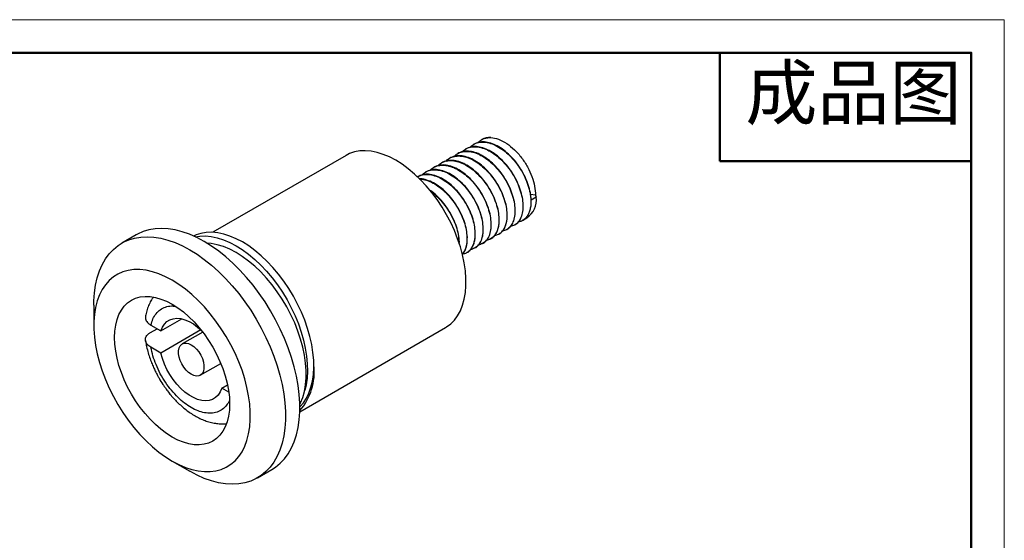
# Model space of a CAD drawing. Header units: millimetres. Extents: x 2793 to 3016, y 1303 to 1457.
# Tile 3 of 3: x 2901 to 3010, y 1399 to 1457. Entities that reach past the tile are written whole.
import ezdxf

# ---------------------------------------------------------------- set-up
doc = ezdxf.new("R2010")
doc.units = ezdxf.units.MM
doc.layers.add('1轮廓实线层', color=7, linetype='Continuous')
doc.layers.add('粗实线层', color=7, linetype='Continuous', lineweight=50)
doc.layers.add('细实线层', color=3, linetype='Continuous', lineweight=18)
doc.styles.add('TEXTSTYLE_2', font='arial.ttf')

msp = doc.modelspace()

# ---------------------------------------------------------------- linework, layer by layer
at = {"layer": '1轮廓实线层', "linetype": 'Continuous', "lineweight": 25}
for p, q in [((2950.925669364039, 1442.948299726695), (2950.890314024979, 1442.927889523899)), ((2951.8227996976, 1443.466202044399), (2951.774196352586, 1443.438143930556)), ((2936.80222821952, 1441.72302626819), (2922.05815752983, 1433.211455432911)), ((2949.157902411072, 1441.927789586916), (2949.122547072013, 1441.907379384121)), ((2950.041785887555, 1442.438044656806), (2950.006430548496, 1442.41763445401)), ((2947.390135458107, 1440.907279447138), (2947.35478011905, 1440.886869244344)), ((2948.274018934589, 1441.417534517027), (2948.23866359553, 1441.397124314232)), ((2945.622368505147, 1439.886769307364), (2945.587013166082, 1439.866359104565)), ((2946.506251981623, 1440.397024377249), (2946.470896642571, 1440.376614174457)), ((2944.738485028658, 1439.376514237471), (2944.703129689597, 1439.356104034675)), ((2957.762035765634, 1437.316834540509), (2957.218717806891, 1437.400877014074)), ((2957.762035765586, 1437.316834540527), (2957.858130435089, 1437.094937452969)), ((2957.858130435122, 1437.094937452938), (2957.292445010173, 1436.768374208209)), ((2955.447965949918, 1434.012273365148), (2955.483321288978, 1434.032683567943)), ((2956.331851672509, 1434.522529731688), (2956.82239336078, 1434.805713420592)), ((2913.589187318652, 1432.941100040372), (2911.998197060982, 1432.022640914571)), ((2953.680196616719, 1432.99176185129), (2953.715554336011, 1433.012173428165)), ((2954.564082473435, 1433.502018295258), (2954.599437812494, 1433.522428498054)), ((2949.302138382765, 1432.155668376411), (2949.294540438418, 1432.015946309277)), ((2949.324153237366, 1431.93075432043), (2949.337493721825, 1432.176078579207)), ((2951.912432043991, 1431.971253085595), (2951.947787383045, 1431.991663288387)), ((2952.79631552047, 1432.481508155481), (2952.831668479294, 1432.501916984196)), ((2950.144662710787, 1430.950741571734), (2950.180020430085, 1430.971153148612)), ((2951.028548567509, 1431.460998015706), (2951.063903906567, 1431.481408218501)), ((2908.890985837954, 1425.154968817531), (2908.890985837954, 1422.909846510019)), ((2916.301679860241, 1422.305779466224), (2918.614252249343, 1423.640799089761)), ((2915.172498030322, 1422.140836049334), (2915.879949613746, 1422.54923915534)), ((2915.202228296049, 1422.940479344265), (2916.301679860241, 1422.305779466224)), ((2920.735572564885, 1422.415788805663), (2916.301679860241, 1419.856157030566)), ((2920.940963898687, 1422.174489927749), (2918.674445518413, 1420.8660567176)), ((2931.687564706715, 1413.367670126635), (2947.801334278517, 1422.669951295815)), ((2916.301679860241, 1419.856157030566), (2915.202228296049, 1420.490856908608)), ((2920.674282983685, 1417.401861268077), (2922.940801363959, 1418.710294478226)), ((2923.025073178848, 1418.502395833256), (2923.047048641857, 1418.411760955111)), ((2923.047048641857, 1418.411760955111), (2923.064594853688, 1418.401631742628)), ((2923.047048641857, 1415.962138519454), (2923.685980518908, 1416.330986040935)), ((2923.828052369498, 1415.511274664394), (2923.047048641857, 1415.962138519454)), ((2917.551636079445, 1407.907534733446), (2919.495863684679, 1406.784791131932)), ((2926.996978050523, 1406.041175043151), (2928.587968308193, 1406.959634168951))]:
    msp.add_line(p, q, dxfattribs=at)
at = {"layer": '1轮廓实线层', "linetype": 'Continuous', "lineweight": 25, "flags": 128}
for points in [[(2947.801334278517, 1422.669951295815), (2947.923805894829, 1422.743873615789), (2948.383003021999, 1423.085720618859), (2948.793237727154, 1423.500922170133), (2949.151207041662, 1423.986135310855), (2949.454028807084, 1424.537453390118), (2949.699264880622, 1425.150437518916), (2949.884940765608, 1425.820152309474), (2950.009561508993, 1426.541205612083), (2950.072123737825, 1427.307791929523), (2950.072123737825, 1428.113739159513), (2950.009561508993, 1428.952558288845), (2949.884940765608, 1429.817495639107), (2949.699264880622, 1430.701587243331), (2949.454028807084, 1431.597714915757), (2949.151207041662, 1432.49866356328), (2948.793237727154, 1433.39717927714), (2948.383003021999, 1434.286027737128), (2947.923805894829, 1435.158052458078), (2947.419343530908, 1436.00623240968), (2946.87367756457, 1436.823738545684), (2946.291201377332, 1437.60398878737), (2945.676604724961, 1438.340701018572), (2945.034835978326, 1439.027943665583), (2944.371062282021, 1439.660183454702), (2943.690627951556, 1440.232329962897), (2942.99901144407, 1440.739776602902), (2942.301781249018, 1441.178437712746), (2941.604551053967, 1441.544781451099), (2940.912934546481, 1441.835858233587), (2940.232500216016, 1442.04932448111), (2939.568726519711, 1442.183461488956), (2938.926957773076, 1442.237189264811), (2938.312361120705, 1442.210075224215), (2937.729884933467, 1442.102337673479), (2937.184218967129, 1441.914844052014), (2936.80222821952, 1441.72302626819)], [(2928.587968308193, 1406.959634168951), (2929.006970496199, 1407.230192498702), (2929.523932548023, 1407.655623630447), (2929.991392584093, 1408.153205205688), (2930.406607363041, 1408.720017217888), (2930.767140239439, 1409.352733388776), (2931.07087546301, 1410.047640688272), (2931.316030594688, 1410.800661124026), (2931.501166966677, 1411.607375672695), (2931.625198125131, 1412.463050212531), (2931.687396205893, 1413.362663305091), (2931.687396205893, 1414.300935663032), (2931.625198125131, 1415.272361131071), (2931.501166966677, 1416.271238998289), (2931.316030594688, 1417.291707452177), (2931.07087546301, 1418.327777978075), (2930.767140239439, 1419.373370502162), (2930.406607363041, 1420.422349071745), (2929.991392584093, 1421.468557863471), (2929.523932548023, 1422.505857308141), (2929.006970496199, 1423.528160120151), (2928.443540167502, 1424.529467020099), (2927.836947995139, 1425.503901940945), (2927.190753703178, 1426.445746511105), (2926.508749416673, 1427.349473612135), (2925.794937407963, 1428.209779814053), (2925.05350660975, 1429.021616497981), (2924.288808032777, 1429.780219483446), (2923.50532923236, 1430.481136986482), (2922.707667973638, 1431.120255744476), (2921.900505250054, 1431.69382515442), (2921.088577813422, 1432.198479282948), (2920.27665037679, 1432.631256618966), (2919.469487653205, 1432.989617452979), (2918.671826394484, 1433.271458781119), (2917.888347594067, 1433.475126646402), (2917.123649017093, 1433.59942584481), (2916.382218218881, 1433.643626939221), (2915.668406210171, 1433.607470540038), (2914.986401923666, 1433.491168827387), (2914.340207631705, 1433.295404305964), (2913.733615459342, 1433.021325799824), (2913.589187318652, 1432.941100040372)], [(2931.694901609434, 1413.916132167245), (2932.074741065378, 1414.348471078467), (2932.412765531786, 1414.858978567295), (2932.695557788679, 1415.433058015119), (2932.920912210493, 1416.066231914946), (2933.087071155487, 1416.753561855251), (2933.192738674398, 1417.489687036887), (2933.237090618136, 1418.268866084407), (2933.219781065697, 1419.08502182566), (2933.140945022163, 1419.931788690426), (2933.001197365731, 1420.802562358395), (2932.801628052, 1421.690551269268), (2932.543793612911, 1422.58882959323), (2932.229705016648, 1423.490391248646), (2931.861811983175, 1424.388204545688), (2931.442983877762, 1425.275267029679), (2930.976487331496, 1426.144660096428), (2930.465960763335, 1426.989602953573), (2929.915386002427, 1427.803505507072), (2929.329057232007, 1428.58001976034), (2928.711547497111, 1429.31308932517), (2928.067673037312, 1429.996996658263), (2927.402455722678, 1430.626407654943), (2926.721083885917, 1431.196413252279), (2926.028871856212, 1431.702567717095), (2925.331218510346, 1432.140923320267), (2924.633565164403, 1432.508061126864), (2923.941353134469, 1432.801117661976), (2923.259981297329, 1433.017807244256), (2922.594763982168, 1433.156439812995), (2921.950889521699, 1433.215934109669), (2921.333379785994, 1433.195826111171), (2920.747051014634, 1433.096272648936), (2920.19647625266, 1432.918050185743), (2919.927020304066, 1432.795364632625)], [(2908.890985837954, 1425.154968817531), (2908.898769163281, 1425.619611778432), (2908.960967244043, 1426.519224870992), (2909.084998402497, 1427.374899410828), (2909.270134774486, 1428.181613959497), (2909.515289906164, 1428.934634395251), (2909.819025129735, 1429.629541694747), (2910.179558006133, 1430.262257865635), (2910.594772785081, 1430.829069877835), (2911.062232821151, 1431.326651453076), (2911.579194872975, 1431.752082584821), (2912.142625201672, 1432.102866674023), (2912.749217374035, 1432.376945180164), (2913.395411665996, 1432.572709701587), (2914.077415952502, 1432.689011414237), (2914.791227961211, 1432.725167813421), (2915.532658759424, 1432.68096671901), (2916.297357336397, 1432.556667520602), (2917.080836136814, 1432.352999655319), (2917.878497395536, 1432.071158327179), (2918.685660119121, 1431.712797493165), (2919.497587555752, 1431.280020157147), (2920.309514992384, 1430.77536602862), (2921.116677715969, 1430.201796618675), (2921.914338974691, 1429.562677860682), (2922.697817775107, 1428.861760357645), (2923.462516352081, 1428.10315737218), (2924.203947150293, 1427.291320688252), (2924.917759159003, 1426.431014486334), (2925.599763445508, 1425.527287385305), (2926.245957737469, 1424.585442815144), (2926.852549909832, 1423.611007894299), (2927.415980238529, 1422.60970099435), (2927.932942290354, 1421.58739818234), (2928.400402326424, 1420.55009873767), (2928.815617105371, 1419.503889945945), (2929.176149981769, 1418.454911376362), (2929.479885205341, 1417.409318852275), (2929.725040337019, 1416.373248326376), (2929.910176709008, 1415.352779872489), (2930.034207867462, 1414.35390200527), (2930.096405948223, 1413.382476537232), (2930.096405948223, 1412.444204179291), (2930.034207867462, 1411.544591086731), (2929.910176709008, 1410.688916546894), (2929.725040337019, 1409.882201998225), (2929.479885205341, 1409.129181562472), (2929.176149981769, 1408.434274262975), (2928.815617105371, 1407.801558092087), (2928.400402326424, 1407.234746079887), (2927.932942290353, 1406.737164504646), (2927.415980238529, 1406.311733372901), (2926.852549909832, 1405.960949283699), (2926.245957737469, 1405.686870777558), (2925.599763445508, 1405.491106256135), (2924.917759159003, 1405.374804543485), (2924.203947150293, 1405.338648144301), (2923.46251635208, 1405.382849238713), (2922.697817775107, 1405.507148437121), (2921.914338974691, 1405.710816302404), (2921.116677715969, 1405.992657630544), (2920.309514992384, 1406.351018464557), (2919.497587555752, 1406.783795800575), (2919.497587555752, 1406.783795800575)], [(2920.119540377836, 1432.70666828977), (2920.626272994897, 1432.787622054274), (2921.243782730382, 1432.807730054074), (2921.887657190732, 1432.748235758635), (2922.55287450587, 1432.609603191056), (2923.234246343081, 1432.392913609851), (2923.926458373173, 1432.099857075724), (2924.624111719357, 1431.732719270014), (2925.321765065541, 1431.294363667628), (2926.013977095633, 1430.788209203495), (2926.695348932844, 1430.218203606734), (2927.360566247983, 1429.58879261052), (2928.004440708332, 1428.904885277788), (2928.621950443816, 1428.171815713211), (2929.208279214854, 1427.395301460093), (2929.758853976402, 1426.581398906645), (2930.269380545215, 1425.736456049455), (2930.735877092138, 1424.867062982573), (2931.154705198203, 1423.980000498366), (2931.522598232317, 1423.082187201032), (2931.836686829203, 1422.180625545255), (2932.094521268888, 1421.282347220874), (2932.294090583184, 1420.394358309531), (2932.433838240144, 1419.523584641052), (2932.512674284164, 1418.676817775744), (2932.529983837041, 1417.860662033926), (2932.485631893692, 1417.081482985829), (2932.379964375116, 1416.345357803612), (2932.224593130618, 1415.694804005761)], [(2931.691318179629, 1414.160000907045), (2931.77635927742, 1414.332351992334), (2932.021595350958, 1414.945336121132), (2932.207271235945, 1415.61505091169), (2932.331891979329, 1416.336104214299), (2932.394454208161, 1417.102690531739), (2932.394454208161, 1417.908637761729), (2932.331891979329, 1418.747456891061), (2932.207271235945, 1419.612394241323), (2932.021595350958, 1420.496485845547), (2931.77635927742, 1421.392613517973), (2931.473537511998, 1422.293562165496), (2931.115568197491, 1423.192077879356), (2930.705333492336, 1424.080926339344), (2930.246136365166, 1424.952951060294), (2929.741674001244, 1425.801131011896), (2929.196008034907, 1426.6186371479), (2928.613531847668, 1427.398887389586), (2927.998935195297, 1428.135599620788), (2927.357166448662, 1428.822842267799), (2926.693392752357, 1429.455082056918), (2926.012958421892, 1430.027228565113), (2925.321341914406, 1430.534675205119), (2924.624111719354, 1430.973336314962), (2923.926881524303, 1431.339680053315), (2923.235265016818, 1431.630756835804), (2922.554830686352, 1431.844223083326), (2921.891056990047, 1431.978360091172), (2921.376477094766, 1432.027765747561)], [(2917.553043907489, 1407.906721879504), (2918.287637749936, 1407.518684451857), (2919.016938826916, 1407.205511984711), (2919.735692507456, 1406.969460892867), (2920.438720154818, 1406.812231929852), (2921.120956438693, 1406.734957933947), (2921.777485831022, 1406.738195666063), (2922.403578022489, 1406.821921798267), (2922.994722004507, 1406.985533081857), (2923.546658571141, 1407.227850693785), (2924.05541100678, 1407.547128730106), (2924.517313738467, 1407.94106678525), (2924.929038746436, 1408.406826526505), (2925.28761954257, 1408.94105214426), (2925.590472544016, 1409.539894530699), (2925.835415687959, 1410.199039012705), (2926.020684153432, 1410.913736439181), (2926.144943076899, 1411.678837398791), (2926.207297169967, 1412.488829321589), (2926.207297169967, 1413.337876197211), (2926.144943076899, 1414.219860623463), (2926.020684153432, 1415.128427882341), (2925.835415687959, 1416.057031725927), (2925.590472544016, 1416.998981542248), (2925.28761954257, 1417.947490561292), (2924.929038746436, 1418.895724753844), (2924.517313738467, 1419.836852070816), (2924.05541100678, 1420.764091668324), (2923.546658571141, 1421.670762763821), (2922.994722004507, 1422.550332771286), (2922.403578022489, 1423.396464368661), (2921.777485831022, 1424.203061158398), (2921.120956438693, 1424.964311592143), (2920.438720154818, 1425.674730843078), (2919.735692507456, 1426.32920032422), (2919.016938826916, 1426.92300456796), (2918.287637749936, 1427.451865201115), (2917.553043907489, 1427.911971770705), (2916.818450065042, 1428.300009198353), (2916.089148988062, 1428.613181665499), (2915.370395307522, 1428.849232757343), (2914.66736766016, 1429.006461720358), (2913.985131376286, 1429.083735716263), (2913.328601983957, 1429.080497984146), (2912.70250979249, 1428.996771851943), (2912.111365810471, 1428.833160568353), (2911.559429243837, 1428.590842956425), (2911.050676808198, 1428.271564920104), (2910.588774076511, 1427.877626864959), (2910.177049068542, 1427.411867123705), (2909.818468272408, 1426.877641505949), (2909.515615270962, 1426.27879911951), (2909.27067212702, 1425.619654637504), (2909.085403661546, 1424.904957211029), (2908.961144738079, 1424.139856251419), (2908.898790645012, 1423.32986432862), (2908.898790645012, 1422.480817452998), (2908.961144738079, 1421.598833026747), (2909.085403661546, 1420.690265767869), (2909.27067212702, 1419.761661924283), (2909.515615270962, 1418.819712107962), (2909.818468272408, 1417.871203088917), (2910.177049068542, 1416.922968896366), (2910.588774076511, 1415.981841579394), (2911.050676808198, 1415.054601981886), (2911.559429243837, 1414.147930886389), (2912.111365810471, 1413.268360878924), (2912.70250979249, 1412.422229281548), (2913.328601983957, 1411.615632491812), (2913.985131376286, 1410.854382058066), (2914.66736766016, 1410.143962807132), (2915.370395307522, 1409.48949332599), (2916.089148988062, 1408.89568908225), (2916.818450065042, 1408.366828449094), (2917.553043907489, 1407.906721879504)], [(2917.553043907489, 1410.560479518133), (2916.929266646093, 1410.955965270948), (2916.311496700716, 1411.418415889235), (2915.705683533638, 1411.943377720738), (2915.117661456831, 1412.525795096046), (2914.55309344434, 1413.160059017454), (2914.017416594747, 1413.840061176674), (2913.515789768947, 1414.559252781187), (2913.053043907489, 1415.31070762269), (2912.633635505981, 1416.087188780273), (2912.261603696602, 1416.881218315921), (2911.940531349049, 1417.685149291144), (2911.673510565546, 1418.491239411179), (2911.463112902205, 1419.291725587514), (2911.311364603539, 1420.078898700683), (2911.21972708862, 1420.845177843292), (2911.18908287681, 1421.583183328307), (2911.21972708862, 1422.285807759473), (2911.311364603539, 1422.946284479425), (2911.463112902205, 1423.558252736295), (2911.673510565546, 1424.115818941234), (2911.940531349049, 1424.613613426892), (2912.261603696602, 1425.04684216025), (2912.633635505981, 1425.411332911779), (2913.053043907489, 1425.70357543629), (2913.515789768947, 1425.920755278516), (2914.017416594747, 1426.060780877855), (2914.55309344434, 1426.12230371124), (2915.117661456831, 1426.104731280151), (2915.705683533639, 1426.008232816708), (2916.311496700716, 1425.833737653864), (2916.929266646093, 1425.582926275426), (2917.553043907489, 1425.258214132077), (2918.176821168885, 1424.862728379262), (2918.794591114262, 1424.400277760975), (2919.40040428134, 1423.875315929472), (2919.988426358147, 1423.292898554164), (2920.552994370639, 1422.658634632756), (2921.088671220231, 1421.978632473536), (2921.590298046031, 1421.259440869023), (2922.053043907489, 1420.50798602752), (2922.472452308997, 1419.731504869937), (2922.844484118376, 1418.937475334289), (2923.165556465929, 1418.133544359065), (2923.432577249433, 1417.327454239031), (2923.642974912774, 1416.526968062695), (2923.794723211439, 1415.739794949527), (2923.886360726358, 1414.973515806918), (2923.917004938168, 1414.235510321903), (2923.886360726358, 1413.532885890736), (2923.794723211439, 1412.872409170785), (2923.642974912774, 1412.260440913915), (2923.432577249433, 1411.702874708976), (2923.165556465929, 1411.205080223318), (2922.844484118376, 1410.77185148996), (2922.472452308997, 1410.407360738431), (2922.053043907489, 1410.11511821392), (2921.590298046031, 1409.897938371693), (2921.088671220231, 1409.757912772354), (2920.552994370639, 1409.69638993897), (2919.988426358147, 1409.713962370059), (2919.40040428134, 1409.810460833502), (2918.794591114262, 1409.984955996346), (2918.176821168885, 1410.235767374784), (2917.553043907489, 1410.560479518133)], [(2916.301679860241, 1422.305779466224), (2916.472528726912, 1422.713809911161), (2916.70016439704, 1423.058349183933), (2916.980549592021, 1423.333286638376), (2917.30871148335, 1423.533746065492), (2917.678829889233, 1423.656172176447), (2918.084340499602, 1423.698393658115), (2918.518051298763, 1423.659661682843), (2918.972270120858, 1423.540663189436), (2919.438941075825, 1423.343508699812), (2919.909787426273, 1423.071694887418), (2920.376458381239, 1422.730042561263), (2920.803070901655, 1422.35143372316)], [(2919.674364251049, 1417.500877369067), (2919.380332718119, 1417.706304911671), (2919.099151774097, 1417.974127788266), (2918.843110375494, 1418.292640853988), (2918.623398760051, 1418.64792355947), (2918.449619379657, 1419.024448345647), (2918.329367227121, 1419.405759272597), (2918.267897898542, 1419.775191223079), (2918.267897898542, 1420.116598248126), (2918.329367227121, 1420.415059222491), (2918.449619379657, 1420.657529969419), (2918.623398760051, 1420.833413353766), (2918.843110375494, 1420.935022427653), (2919.099151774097, 1420.957916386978), (2919.380332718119, 1420.90109465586), (2919.674364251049, 1420.767040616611), (2919.968395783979, 1420.561613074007), (2920.249576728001, 1420.293790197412), (2920.505618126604, 1419.97527713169), (2920.725329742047, 1419.619994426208), (2920.89910912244, 1419.243469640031), (2921.019361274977, 1418.862158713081), (2921.080830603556, 1418.492726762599), (2921.080830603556, 1418.151319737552), (2921.019361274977, 1417.852858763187), (2920.89910912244, 1417.610388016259), (2920.725329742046, 1417.434504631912), (2920.505618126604, 1417.332895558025), (2920.249576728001, 1417.3100015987), (2919.968395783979, 1417.366823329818), (2919.674364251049, 1417.500877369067)], [(2923.047048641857, 1415.962138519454), (2922.876199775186, 1415.554108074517), (2922.648564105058, 1415.209568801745), (2922.368178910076, 1414.934631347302), (2922.040017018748, 1414.734171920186), (2921.669898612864, 1414.611745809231), (2921.264388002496, 1414.569524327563), (2920.830677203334, 1414.608256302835), (2920.376458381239, 1414.727254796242), (2919.909787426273, 1414.924409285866), (2919.438941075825, 1415.19622309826), (2918.972270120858, 1415.537875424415), (2918.518051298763, 1415.943306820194), (2918.084340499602, 1416.405326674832), (2917.678829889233, 1416.915740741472), (2917.30871148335, 1417.465496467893), (2916.980549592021, 1418.044843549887), (2916.70016439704, 1418.643506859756), (2916.472528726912, 1419.250868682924), (2916.301679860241, 1419.856157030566)]]:
    msp.add_lwpolyline(points, dxfattribs=at)
at = {"layer": '1轮廓实线层', "linetype": 'Continuous', "lineweight": 25}
for centre, radius, start, end in [((2952.720004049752, 1441.874956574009), 1.826756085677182, 86.9487936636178, 119.4159473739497), ((2955.351046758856, 1436.850326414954), 2.518988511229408, 305.7395862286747, 5.572594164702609), ((2926.815477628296, 1417.745571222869), 6.467707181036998, 318.926179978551, 6.746231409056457)]:
    msp.add_arc(centre, radius, start, end, dxfattribs=at)
for points, knots in [([(2949.621845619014, 1442.104298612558), (2949.744687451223, 1442.217365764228), (2950.016878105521, 1442.467897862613), (2950.558895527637, 1442.658281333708), (2951.199222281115, 1442.702369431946), (2951.89502605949, 1442.565836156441), (2952.616663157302, 1442.260241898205), (2953.338529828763, 1441.796413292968), (2954.033644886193, 1441.193206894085), (2954.676496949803, 1440.474269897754), (2955.243184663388, 1439.668010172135), (2955.713885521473, 1438.805504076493), (2956.068256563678, 1437.922425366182), (2956.306110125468, 1437.04618214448), (2956.350840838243, 1436.507200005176), (2956.373206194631, 1436.237708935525)], [0, 0, 0, 0, 0.06414624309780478, 0.1421340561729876, 0.2201218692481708, 0.2981096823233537, 0.3760974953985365, 0.4540853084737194, 0.5320731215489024, 0.6100609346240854, 0.6880487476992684, 0.7660365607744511, 0.8440243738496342, 0.9220121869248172, 1, 1, 1, 1]), ([(2956.40856153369, 1436.25811913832), (2956.386196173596, 1436.527610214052), (2956.341465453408, 1437.066592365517), (2956.103611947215, 1437.94283549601), (2955.749240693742, 1438.825914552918), (2955.278540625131, 1439.688419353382), (2954.711849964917, 1440.494683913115), (2954.069008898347, 1441.213602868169), (2953.373852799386, 1441.816876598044), (2952.652139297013, 1442.280453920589), (2951.929930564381, 1442.586985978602), (2951.236260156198, 1442.720019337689), (2950.588060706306, 1442.688997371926), (2950.223864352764, 1442.521660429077), (2950.041803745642, 1442.438009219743)], [0, 0, 0, 0, 0.08333619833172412, 0.1666723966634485, 0.2500085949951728, 0.3333447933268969, 0.416680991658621, 0.5000171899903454, 0.5833533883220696, 0.6666895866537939, 0.7500257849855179, 0.8333619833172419, 0.9166981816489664, 1, 1, 1, 1]), ([(2950.505729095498, 1442.614553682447), (2950.628570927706, 1442.727620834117), (2950.900761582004, 1442.978152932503), (2951.44277900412, 1443.168536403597), (2952.083105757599, 1443.212624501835), (2952.778909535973, 1443.07609122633), (2953.500546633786, 1442.770496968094), (2954.222413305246, 1442.306668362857), (2954.917528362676, 1441.703461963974), (2955.560380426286, 1440.984524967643), (2956.127068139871, 1440.178265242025), (2956.597768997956, 1439.315759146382), (2956.952140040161, 1438.432680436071), (2957.189993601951, 1437.556437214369), (2957.234724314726, 1437.017455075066), (2957.257089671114, 1436.747964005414)], [0, 0, 0, 0, 0.06414624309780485, 0.1421340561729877, 0.2201218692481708, 0.2981096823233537, 0.3760974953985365, 0.4540853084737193, 0.5320731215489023, 0.6100609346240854, 0.6880487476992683, 0.766036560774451, 0.844024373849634, 0.9220121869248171, 1, 1, 1, 1]), ([(2957.292445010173, 1436.768374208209), (2957.270079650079, 1437.037865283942), (2957.225348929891, 1437.576847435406), (2956.987495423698, 1438.453090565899), (2956.633124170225, 1439.336169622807), (2956.162424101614, 1440.198674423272), (2955.595733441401, 1441.004938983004), (2954.952892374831, 1441.723857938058), (2954.257736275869, 1442.327131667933), (2953.536022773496, 1442.790708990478), (2952.813814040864, 1443.097241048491), (2952.120143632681, 1443.230274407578), (2951.471944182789, 1443.199252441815), (2951.107747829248, 1443.031915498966), (2950.925687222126, 1442.948264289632)], [0, 0, 0, 0, 0.08333619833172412, 0.1666723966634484, 0.2500085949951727, 0.3333447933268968, 0.4166809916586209, 0.5000171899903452, 0.5833533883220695, 0.6666895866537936, 0.7500257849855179, 0.8333619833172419, 0.9166981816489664, 1, 1, 1, 1]), ([(2951.371516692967, 1443.11792245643), (2951.455905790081, 1443.198667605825), (2951.640267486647, 1443.375068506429), (2951.983243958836, 1443.555296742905), (2952.37886949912, 1443.679548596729), (2952.671116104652, 1443.692598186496), (2952.817239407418, 1443.699122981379)], [0, 0, 0, 0, 0.2195877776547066, 0.4797251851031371, 0.7398625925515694, 1, 1, 1, 1]), ([(2952.817312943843, 1443.699052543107), (2953.10288591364, 1443.6529666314), (2953.67160006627, 1443.561187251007), (2954.578888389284, 1443.07478480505), (2955.45117095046, 1442.372051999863), (2956.242912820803, 1441.47648143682), (2956.906468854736, 1440.453864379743), (2957.398972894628, 1439.372563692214), (2957.71290716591, 1438.290440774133), (2957.745698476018, 1437.640418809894), (2957.762020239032, 1437.316872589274)], [0, 0, 0, 0, 0.1288398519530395, 0.2565825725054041, 0.383228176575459, 0.5087766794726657, 0.6332280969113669, 0.7565824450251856, 0.878839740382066, 1, 1, 1, 1]), ([(2947.854078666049, 1441.08378847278), (2947.976920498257, 1441.19685562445), (2948.249111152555, 1441.447387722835), (2948.791128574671, 1441.63777119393), (2949.43145532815, 1441.681859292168), (2950.127259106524, 1441.545326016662), (2950.848896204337, 1441.239731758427), (2951.570762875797, 1440.775903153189), (2952.265877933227, 1440.172696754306), (2952.908729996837, 1439.453759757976), (2953.475417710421, 1438.647500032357), (2953.946118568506, 1437.784993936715), (2954.300489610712, 1436.901915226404), (2954.538343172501, 1436.025672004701), (2954.583073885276, 1435.486689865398), (2954.605439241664, 1435.217198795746)], [0, 0, 0, 0, 0.06414624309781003, 0.1421340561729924, 0.2201218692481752, 0.2981096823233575, 0.37609749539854, 0.4540853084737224, 0.532073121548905, 0.6100609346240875, 0.68804874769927, 0.7660365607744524, 0.844024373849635, 0.9220121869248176, 1, 1, 1, 1]), ([(2954.640794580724, 1435.237608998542), (2954.618429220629, 1435.507100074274), (2954.573698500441, 1436.046082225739), (2954.335844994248, 1436.922325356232), (2953.981473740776, 1437.805404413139), (2953.510773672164, 1438.667909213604), (2952.944083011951, 1439.474173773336), (2952.301241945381, 1440.19309272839), (2951.606085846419, 1440.796366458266), (2950.884372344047, 1441.25994378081), (2950.162163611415, 1441.566475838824), (2949.468493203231, 1441.699509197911), (2948.82029375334, 1441.668487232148), (2948.456097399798, 1441.501150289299), (2948.274036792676, 1441.417499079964)], [0, 0, 0, 0, 0.08333619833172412, 0.1666723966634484, 0.2500085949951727, 0.3333447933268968, 0.4166809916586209, 0.5000171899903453, 0.5833533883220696, 0.6666895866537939, 0.7500257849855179, 0.8333619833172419, 0.9166981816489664, 1, 1, 1, 1]), ([(2948.737962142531, 1441.594043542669), (2948.86080397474, 1441.707110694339), (2949.132994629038, 1441.957642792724), (2949.675012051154, 1442.148026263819), (2950.315338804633, 1442.192114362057), (2951.011142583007, 1442.055581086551), (2951.732779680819, 1441.749986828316), (2952.45464635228, 1441.286158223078), (2953.14976140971, 1440.682951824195), (2953.79261347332, 1439.964014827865), (2954.359301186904, 1439.157755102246), (2954.83000204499, 1438.295249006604), (2955.184373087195, 1437.412170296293), (2955.422226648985, 1436.53592707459), (2955.46695736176, 1435.996944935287), (2955.489322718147, 1435.727453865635)], [0, 0, 0, 0, 0.06414624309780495, 0.1421340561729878, 0.220121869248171, 0.2981096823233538, 0.3760974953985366, 0.4540853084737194, 0.5320731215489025, 0.6100609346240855, 0.6880487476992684, 0.7660365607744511, 0.8440243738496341, 0.9220121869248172, 1, 1, 1, 1]), ([(2955.524678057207, 1435.747864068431), (2955.502312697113, 1436.017355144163), (2955.457581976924, 1436.556337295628), (2955.219728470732, 1437.432580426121), (2954.865357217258, 1438.315659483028), (2954.394657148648, 1439.178164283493), (2953.827966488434, 1439.984428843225), (2953.185125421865, 1440.70334779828), (2952.489969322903, 1441.306621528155), (2951.76825582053, 1441.770198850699), (2951.046047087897, 1442.076730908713), (2950.352376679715, 1442.2097642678), (2949.704177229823, 1442.178742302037), (2949.339980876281, 1442.011405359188), (2949.15792026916, 1441.927754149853)], [0, 0, 0, 0, 0.08333619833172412, 0.1666723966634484, 0.2500085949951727, 0.3333447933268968, 0.4166809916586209, 0.5000171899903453, 0.5833533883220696, 0.6666895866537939, 0.7500257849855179, 0.8333619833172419, 0.9166981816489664, 1, 1, 1, 1]), ([(2946.086311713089, 1440.063278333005), (2946.209153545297, 1440.176345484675), (2946.481344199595, 1440.426877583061), (2947.023361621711, 1440.617261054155), (2947.66368837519, 1440.661349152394), (2948.359492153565, 1440.524815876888), (2949.081129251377, 1440.219221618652), (2949.802995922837, 1439.755393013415), (2950.498110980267, 1439.152186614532), (2951.140963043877, 1438.433249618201), (2951.707650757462, 1437.626989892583), (2952.178351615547, 1436.76448379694), (2952.532722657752, 1435.881405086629), (2952.770576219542, 1435.005161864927), (2952.815306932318, 1434.466179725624), (2952.837672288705, 1434.196688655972)], [0, 0, 0, 0, 0.06414624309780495, 0.1421340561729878, 0.220121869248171, 0.2981096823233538, 0.3760974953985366, 0.4540853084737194, 0.5320731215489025, 0.6100609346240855, 0.6880487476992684, 0.7660365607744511, 0.8440243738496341, 0.9220121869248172, 1, 1, 1, 1]), ([(2952.873027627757, 1434.217098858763), (2952.850662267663, 1434.486589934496), (2952.805931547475, 1435.02557208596), (2952.568078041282, 1435.901815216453), (2952.213706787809, 1436.784894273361), (2951.743006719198, 1437.647399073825), (2951.176316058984, 1438.453663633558), (2950.533474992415, 1439.172582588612), (2949.838318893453, 1439.775856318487), (2949.11660539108, 1440.239433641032), (2948.394396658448, 1440.545965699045), (2947.700726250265, 1440.678999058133), (2947.052526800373, 1440.647977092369), (2946.688330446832, 1440.48064014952), (2946.50626983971, 1440.396988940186)], [0, 0, 0, 0, 0.08333619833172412, 0.1666723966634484, 0.2500085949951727, 0.3333447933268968, 0.4166809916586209, 0.5000171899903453, 0.5833533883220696, 0.6666895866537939, 0.7500257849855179, 0.8333619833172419, 0.9166981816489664, 1, 1, 1, 1]), ([(2946.970195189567, 1440.573533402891), (2947.093037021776, 1440.686600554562), (2947.365227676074, 1440.937132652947), (2947.90724509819, 1441.127516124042), (2948.547571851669, 1441.17160422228), (2949.243375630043, 1441.035070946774), (2949.965012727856, 1440.729476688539), (2950.686879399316, 1440.265648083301), (2951.381994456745, 1439.662441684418), (2952.024846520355, 1438.943504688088), (2952.59153423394, 1438.137244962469), (2953.062235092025, 1437.274738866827), (2953.41660613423, 1436.391660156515), (2953.65445969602, 1435.515416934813), (2953.699190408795, 1434.976434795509), (2953.721555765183, 1434.706943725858)], [0, 0, 0, 0, 0.06414624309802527, 0.1421340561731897, 0.2201218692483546, 0.298109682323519, 0.3760974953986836, 0.454085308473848, 0.5320731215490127, 0.6100609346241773, 0.6880487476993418, 0.7660365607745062, 0.8440243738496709, 0.9220121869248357, 1, 1, 1, 1]), ([(2953.75691110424, 1434.727353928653), (2953.734545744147, 1434.996845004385), (2953.689815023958, 1435.53582715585), (2953.451961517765, 1436.412070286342), (2953.097590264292, 1437.29514934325), (2952.626890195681, 1438.157654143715), (2952.060199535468, 1438.963918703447), (2951.417358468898, 1439.682837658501), (2950.722202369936, 1440.286111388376), (2950.000488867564, 1440.749688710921), (2949.278280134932, 1441.056220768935), (2948.584609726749, 1441.189254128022), (2947.936410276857, 1441.158232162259), (2947.572213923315, 1440.99089521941), (2947.390153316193, 1440.907244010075)], [0, 0, 0, 0, 0.0833361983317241, 0.1666723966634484, 0.2500085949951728, 0.3333447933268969, 0.416680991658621, 0.5000171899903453, 0.5833533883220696, 0.6666895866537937, 0.7500257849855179, 0.833361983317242, 0.9166981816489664, 1, 1, 1, 1]), ([(2944.703147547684, 1439.356068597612), (2944.885208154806, 1439.439719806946), (2945.249404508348, 1439.607056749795), (2945.897603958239, 1439.638078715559), (2946.591274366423, 1439.505045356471), (2947.313483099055, 1439.198513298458), (2948.035196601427, 1438.734935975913), (2948.730352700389, 1438.131662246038), (2949.373193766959, 1437.412743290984), (2949.939884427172, 1436.606478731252), (2950.410584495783, 1435.743973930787), (2950.764955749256, 1434.860894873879), (2951.002809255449, 1433.984651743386), (2951.047539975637, 1433.445669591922), (2951.069905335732, 1433.17617851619)], [0, 0, 0, 0, 0.08330181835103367, 0.1666380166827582, 0.2499742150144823, 0.3333104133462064, 0.4166466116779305, 0.4999828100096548, 0.5833190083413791, 0.6666552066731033, 0.7499914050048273, 0.8333276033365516, 0.916663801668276, 1, 1, 1, 1]), ([(2951.105260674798, 1433.196588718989), (2951.082895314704, 1433.466079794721), (2951.038164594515, 1434.005061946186), (2950.800311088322, 1434.881305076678), (2950.445939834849, 1435.764384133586), (2949.975239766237, 1436.62688893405), (2949.408549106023, 1437.433153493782), (2948.765708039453, 1438.152072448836), (2948.070551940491, 1438.755346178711), (2947.348838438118, 1439.218923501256), (2946.626629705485, 1439.525455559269), (2945.932959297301, 1439.658488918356), (2945.284759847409, 1439.627466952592), (2944.920563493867, 1439.460130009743), (2944.738502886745, 1439.376478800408)], [0, 0, 0, 0, 0.0833361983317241, 0.1666723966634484, 0.2500085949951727, 0.3333447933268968, 0.4166809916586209, 0.5000171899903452, 0.5833533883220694, 0.6666895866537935, 0.7500257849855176, 0.8333619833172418, 0.9166981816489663, 1, 1, 1, 1]), ([(2945.2024282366, 1439.553023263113), (2945.325270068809, 1439.666090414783), (2945.597460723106, 1439.916622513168), (2946.139478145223, 1440.107005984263), (2946.779804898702, 1440.151094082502), (2947.475608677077, 1440.014560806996), (2948.19724577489, 1439.708966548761), (2948.919112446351, 1439.245137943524), (2949.614227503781, 1438.641931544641), (2950.257079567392, 1437.922994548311), (2950.823767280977, 1437.116734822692), (2951.294468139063, 1436.25422872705), (2951.648839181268, 1435.37115001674), (2951.886692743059, 1434.494906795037), (2951.931423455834, 1433.955924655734), (2951.953788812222, 1433.686433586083)], [0, 0, 0, 0, 0.06414624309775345, 0.1421340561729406, 0.220121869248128, 0.2981096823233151, 0.3760974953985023, 0.4540853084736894, 0.5320731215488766, 0.6100609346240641, 0.6880487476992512, 0.7660365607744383, 0.8440243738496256, 0.9220121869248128, 1, 1, 1, 1]), ([(2951.989144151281, 1433.706843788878), (2951.966778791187, 1433.976334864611), (2951.922048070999, 1434.515317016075), (2951.684194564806, 1435.391560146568), (2951.329823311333, 1436.274639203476), (2950.859123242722, 1437.13714400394), (2950.292432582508, 1437.943408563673), (2949.649591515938, 1438.662327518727), (2948.954435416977, 1439.265601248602), (2948.232721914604, 1439.729178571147), (2947.510513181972, 1440.03571062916), (2946.816842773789, 1440.168743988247), (2946.168643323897, 1440.137722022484), (2945.804446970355, 1439.970385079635), (2945.622386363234, 1439.886733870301)], [0, 0, 0, 0, 0.08333619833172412, 0.1666723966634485, 0.2500085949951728, 0.3333447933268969, 0.416680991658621, 0.5000171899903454, 0.5833533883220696, 0.6666895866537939, 0.7500257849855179, 0.8333619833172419, 0.9166981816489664, 1, 1, 1, 1]), ([(2950.221377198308, 1432.686333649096), (2950.199011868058, 1432.955824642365), (2950.154281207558, 1433.494806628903), (2949.916427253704, 1434.371050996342), (2949.562057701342, 1435.254125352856), (2949.091351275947, 1436.116647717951), (2948.524684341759, 1436.922846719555), (2947.881754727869, 1437.642010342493), (2947.186929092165, 1438.244370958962), (2946.46398228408, 1438.711356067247), (2945.74637631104, 1439.005170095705), (2945.223958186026, 1439.137821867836), (2944.969131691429, 1439.116286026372), (2944.925820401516, 1439.112625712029)], [0, 0, 0, 0, 0.09799342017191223, 0.1959868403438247, 0.2939802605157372, 0.3919736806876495, 0.4899671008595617, 0.5879605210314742, 0.6859539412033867, 0.783947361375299, 0.8819407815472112, 0.9799342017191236, 1, 1, 1, 1]), ([(2944.941979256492, 1439.095470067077), (2944.968296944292, 1439.097499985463), (2945.206626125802, 1439.115882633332), (2945.711481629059, 1438.983346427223), (2946.428503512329, 1438.69132460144), (2947.151606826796, 1438.223859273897), (2947.846390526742, 1437.621627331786), (2948.48933137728, 1436.902429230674), (2949.055995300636, 1436.096239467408), (2949.526702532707, 1435.233714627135), (2949.881071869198, 1434.350640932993), (2950.11892587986, 1433.474396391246), (2950.163656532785, 1432.935414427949), (2950.186021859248, 1432.6659234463)], [0, 0, 0, 0, 0.01226112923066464, 0.1110350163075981, 0.2098089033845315, 0.308582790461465, 0.4073566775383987, 0.5061305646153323, 0.6049044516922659, 0.7036783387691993, 0.802452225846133, 0.9012261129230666, 1, 1, 1, 1]), ([(2949.337493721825, 1432.176078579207), (2949.315128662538, 1432.445572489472), (2949.270398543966, 1432.984560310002), (2949.032540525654, 1433.860760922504), (2948.678186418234, 1434.744001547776), (2948.20742227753, 1435.605902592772), (2947.640970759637, 1436.414420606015), (2946.997237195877, 1437.124929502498), (2946.464335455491, 1437.61379817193), (2946.149922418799, 1437.808570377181), (2946.075363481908, 1437.85475805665)], [0, 0, 0, 0, 0.1367829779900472, 0.2735659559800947, 0.4103489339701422, 0.5471319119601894, 0.6839148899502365, 0.8206978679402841, 0.9574808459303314, 1, 1, 1, 1]), ([(2946.138563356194, 1437.771056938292), (2946.180123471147, 1437.744964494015), (2946.461268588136, 1437.568454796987), (2946.961632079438, 1437.10281815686), (2947.605682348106, 1436.394466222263), (2948.172049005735, 1435.585370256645), (2948.642835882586, 1434.723624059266), (2948.997183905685, 1433.840341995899), (2949.235043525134, 1432.964152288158), (2949.279773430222, 1432.42516301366), (2949.302138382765, 1432.155668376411)], [0, 0, 0, 0, 0.02418176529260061, 0.1635843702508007, 0.3029869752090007, 0.4423895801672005, 0.5817921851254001, 0.7211947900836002, 0.8605973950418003, 1, 1, 1, 1]), ([(2956.373206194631, 1436.237708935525), (2956.369229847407, 1435.983465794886), (2956.361277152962, 1435.474979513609), (2956.179044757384, 1434.840628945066), (2955.878478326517, 1434.337985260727), (2955.478949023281, 1433.984510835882), (2955.141298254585, 1433.889548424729), (2954.979252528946, 1433.843973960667)], [0, 0, 0, 0, 0.2031370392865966, 0.4062740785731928, 0.6094111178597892, 0.8125481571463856, 1, 1, 1, 1]), ([(2955.48330343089, 1434.032719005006), (2955.483373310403, 1434.032744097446), (2955.652829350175, 1434.093592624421), (2955.908063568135, 1434.369005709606), (2956.215938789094, 1434.858209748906), (2956.396247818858, 1435.496097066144), (2956.404456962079, 1436.004111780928), (2956.40856153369, 1436.25811913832)], [0, 0, 0, 0, 0.0001031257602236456, 0.2500773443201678, 0.5000515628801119, 0.7500257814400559, 1, 1, 1, 1]), ([(2957.257089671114, 1436.747964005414), (2957.257277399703, 1436.573378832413), (2957.25765285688, 1436.224208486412), (2957.178729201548, 1435.756067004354), (2957.043507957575, 1435.339563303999), (2956.848741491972, 1434.986216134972), (2956.600736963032, 1434.69936362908), (2956.300208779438, 1434.492971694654), (2956.051653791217, 1434.378585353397), (2955.894684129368, 1434.359361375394), (2955.864887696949, 1434.35571222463)], [0, 0, 0, 0, 0.1382304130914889, 0.2764608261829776, 0.4146912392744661, 0.5529216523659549, 0.6911520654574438, 0.8293824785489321, 0.9676128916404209, 1, 1, 1, 1]), ([(2954.605439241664, 1435.217198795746), (2954.604986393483, 1435.025882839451), (2954.60408069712, 1434.64325092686), (2954.507048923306, 1434.137315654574), (2954.342456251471, 1433.696033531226), (2954.108069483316, 1433.331564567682), (2953.808600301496, 1433.056707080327), (2953.511227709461, 1432.88565773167), (2953.298645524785, 1432.846170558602), (2953.222304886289, 1432.831990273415)], [0, 0, 0, 0, 0.1524312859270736, 0.3048625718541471, 0.4572938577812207, 0.6097251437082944, 0.7621564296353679, 0.9145877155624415, 1, 1, 1, 1]), ([(2953.715536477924, 1433.012208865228), (2953.715606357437, 1433.012233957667), (2953.885062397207, 1433.073082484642), (2954.14029661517, 1433.348495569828), (2954.448171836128, 1433.837699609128), (2954.628480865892, 1434.475586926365), (2954.636690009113, 1434.98360164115), (2954.640794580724, 1435.237608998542)], [0, 0, 0, 0, 0.0001031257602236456, 0.2500773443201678, 0.5000515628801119, 0.7500257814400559, 1, 1, 1, 1]), ([(2955.489322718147, 1435.727453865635), (2955.485346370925, 1435.473210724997), (2955.477393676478, 1434.96472444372), (2955.295161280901, 1434.330373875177), (2954.994594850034, 1433.827730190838), (2954.595065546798, 1433.474255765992), (2954.257414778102, 1433.37929335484), (2954.095369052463, 1433.333718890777)], [0, 0, 0, 0, 0.2031370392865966, 0.4062740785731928, 0.6094111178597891, 0.8125481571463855, 1, 1, 1, 1]), ([(2954.599419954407, 1433.522463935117), (2954.59948983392, 1433.522489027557), (2954.768945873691, 1433.583337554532), (2955.024180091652, 1433.858750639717), (2955.332055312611, 1434.347954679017), (2955.512364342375, 1434.985841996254), (2955.520573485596, 1435.493856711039), (2955.524678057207, 1435.747864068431)], [0, 0, 0, 0, 0.0001031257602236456, 0.2500773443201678, 0.5000515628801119, 0.7500257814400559, 1, 1, 1, 1]), ([(2952.837672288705, 1434.196688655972), (2952.833695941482, 1433.942445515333), (2952.825743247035, 1433.433959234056), (2952.643510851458, 1432.799608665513), (2952.342944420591, 1432.296964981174), (2951.943415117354, 1431.943490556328), (2951.605764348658, 1431.848528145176), (2951.443718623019, 1431.802953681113)], [0, 0, 0, 0, 0.2031370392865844, 0.4062740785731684, 0.6094111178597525, 0.8125481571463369, 1, 1, 1, 1]), ([(2951.947769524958, 1431.99169872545), (2951.94783940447, 1431.991723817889), (2952.117295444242, 1432.052572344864), (2952.372529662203, 1432.32798543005), (2952.680404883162, 1432.817189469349), (2952.860713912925, 1433.455076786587), (2952.868923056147, 1433.963091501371), (2952.873027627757, 1434.217098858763)], [0, 0, 0, 0, 0.0001031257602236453, 0.2500773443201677, 0.5000515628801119, 0.7500257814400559, 1, 1, 1, 1]), ([(2953.721555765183, 1434.706943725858), (2953.717579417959, 1434.452700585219), (2953.709626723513, 1433.944214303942), (2953.527394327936, 1433.309863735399), (2953.226827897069, 1432.807220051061), (2952.827298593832, 1432.453745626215), (2952.489647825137, 1432.358783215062), (2952.327602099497, 1432.313208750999)], [0, 0, 0, 0, 0.203137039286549, 0.4062740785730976, 0.6094111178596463, 0.8125481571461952, 1, 1, 1, 1]), ([(2952.825629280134, 1432.512675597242), (2952.868477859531, 1432.533603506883), (2953.031155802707, 1432.613057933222), (2953.256983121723, 1432.8463769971), (2953.494613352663, 1433.204941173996), (2953.658338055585, 1433.647803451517), (2953.75559824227, 1434.153322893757), (2953.756473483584, 1434.536010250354), (2953.75691110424, 1434.727353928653)], [0, 0, 0, 0, 0.0667428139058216, 0.2533942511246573, 0.4400456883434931, 0.6266971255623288, 0.8133485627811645, 1, 1, 1, 1]), ([(2951.069905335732, 1433.17617851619), (2951.069452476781, 1432.984862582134), (2951.068546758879, 1432.602230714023), (2950.971515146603, 1432.096295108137), (2950.806921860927, 1431.655014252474), (2950.572537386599, 1431.290540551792), (2950.273059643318, 1431.015700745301), (2949.976037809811, 1430.844781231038), (2949.763846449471, 1430.805341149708), (2949.687889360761, 1430.791222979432)], [0, 0, 0, 0, 0.152496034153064, 0.3049920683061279, 0.4574881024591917, 0.6099841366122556, 0.7624801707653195, 0.9149762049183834, 1, 1, 1, 1]), ([(2950.180002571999, 1430.971188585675), (2950.180072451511, 1430.971213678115), (2950.349528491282, 1431.03206220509), (2950.604762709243, 1431.307475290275), (2950.912637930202, 1431.796679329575), (2951.092946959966, 1432.434566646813), (2951.101156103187, 1432.942581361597), (2951.105260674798, 1433.196588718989)], [0, 0, 0, 0, 0.000103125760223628, 0.2500773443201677, 0.5000515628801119, 0.7500257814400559, 1, 1, 1, 1]), ([(2951.953788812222, 1433.686433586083), (2951.949812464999, 1433.432190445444), (2951.941859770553, 1432.923704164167), (2951.759627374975, 1432.289353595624), (2951.459060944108, 1431.786709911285), (2951.059531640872, 1431.43323548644), (2950.721880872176, 1431.338273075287), (2950.559835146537, 1431.292698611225)], [0, 0, 0, 0, 0.2031370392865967, 0.4062740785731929, 0.6094111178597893, 0.8125481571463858, 1, 1, 1, 1]), ([(2951.06388604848, 1431.481443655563), (2951.063955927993, 1431.481468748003), (2951.233411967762, 1431.542317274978), (2951.488646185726, 1431.817730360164), (2951.796521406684, 1432.306934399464), (2951.976830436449, 1432.944821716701), (2951.98503957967, 1433.452836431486), (2951.989144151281, 1433.706843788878)], [0, 0, 0, 0, 0.0001031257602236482, 0.2500773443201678, 0.5000515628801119, 0.7500257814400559, 1, 1, 1, 1]), ([(2950.186021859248, 1432.6659234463), (2950.182725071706, 1432.410672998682), (2950.17613149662, 1431.900172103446), (2949.98370570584, 1431.280931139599), (2949.805812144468, 1430.900415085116), (2949.662554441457, 1430.780572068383), (2949.657275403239, 1430.776155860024)], [0, 0, 0, 0, 0.3291357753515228, 0.658271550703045, 0.9874073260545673, 1, 1, 1, 1]), ([(2949.660563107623, 1430.761457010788), (2949.685760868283, 1430.787831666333), (2949.765018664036, 1430.870791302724), (2949.877104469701, 1431.041054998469), (2949.995967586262, 1431.270212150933), (2950.113167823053, 1431.587971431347), (2950.187759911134, 1431.938179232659), (2950.225345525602, 1432.330781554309), (2950.222737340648, 1432.560151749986), (2950.221303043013, 1432.68628740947)], [0, 0, 0, 0, 0.06367328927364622, 0.20027988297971, 0.3389033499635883, 0.4785394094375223, 0.7156243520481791, 0.8436156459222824, 1, 1, 1, 1]), ([(2915.46504970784, 1426.023680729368), (2915.401654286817, 1425.935726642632), (2915.225464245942, 1425.691282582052), (2915.001372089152, 1425.239066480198), (2914.787768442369, 1424.676033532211), (2914.659106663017, 1424.224866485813), (2914.619145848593, 1423.956686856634), (2914.610510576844, 1423.898734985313)], [0, 0, 0, 0, 0.1431843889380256, 0.3979414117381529, 0.6592684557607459, 0.9263701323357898, 1, 1, 1, 1]), ([(2915.202228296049, 1422.940479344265), (2915.270819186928, 1423.177548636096), (2915.407984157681, 1423.651629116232), (2915.766256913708, 1424.225725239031), (2916.230228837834, 1424.680405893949), (2916.812004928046, 1424.965694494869), (2917.364391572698, 1425.092033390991), (2917.739678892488, 1425.050509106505), (2917.870382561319, 1425.036047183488)], [0, 0, 0, 0, 0.1741255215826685, 0.3482083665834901, 0.5326469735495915, 0.7169988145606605, 0.9014374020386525, 1, 1, 1, 1]), ([(2914.605760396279, 1423.899330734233), (2914.599176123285, 1423.839421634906), (2914.585415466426, 1423.714215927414), (2914.633968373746, 1423.525262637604), (2914.734375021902, 1423.337291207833), (2914.874589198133, 1423.178004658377), (2915.03333189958, 1423.044843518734), (2915.14566942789, 1422.975428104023), (2915.202228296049, 1422.940479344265)], [0, 0, 0, 0, 0.1707525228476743, 0.3568604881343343, 0.5406334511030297, 0.7295296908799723, 0.8638256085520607, 1, 1, 1, 1]), ([(2915.202228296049, 1420.490856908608), (2915.124574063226, 1420.540150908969), (2914.967046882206, 1420.640147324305), (2914.790417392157, 1420.815480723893), (2914.663069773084, 1421.005876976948), (2914.59581488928, 1421.2035605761), (2914.587928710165, 1421.405618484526), (2914.639142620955, 1421.60121721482), (2914.747640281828, 1421.789435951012), (2914.887162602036, 1421.93872826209), (2915.033434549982, 1422.055601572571), (2915.125980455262, 1422.112324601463), (2915.172498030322, 1422.140836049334)], [0, 0, 0, 0, 0.1089000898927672, 0.2209116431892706, 0.3298283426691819, 0.4420076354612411, 0.549083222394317, 0.6593875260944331, 0.7643701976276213, 0.8724782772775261, 0.9359020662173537, 1, 1, 1, 1]), ([(2914.606733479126, 1421.225600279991), (2914.633429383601, 1421.057357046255), (2914.695684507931, 1420.66501209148), (2914.848051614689, 1420.049025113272), (2915.04537678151, 1419.399858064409), (2915.262687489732, 1418.809284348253), (2915.477871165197, 1418.299558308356), (2915.700966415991, 1417.824734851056), (2915.907165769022, 1417.424800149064), (2916.053112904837, 1417.167668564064), (2916.10621599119, 1417.074110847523)], [0, 0, 0, 0, 0.1208672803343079, 0.2818637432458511, 0.4377593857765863, 0.58243188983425, 0.7037727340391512, 0.8054810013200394, 0.9292239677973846, 1, 1, 1, 1]), ([(2923.892292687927, 1414.600894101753), (2923.792732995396, 1414.417056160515), (2923.579680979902, 1414.023653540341), (2923.115903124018, 1413.591198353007), (2922.538963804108, 1413.296233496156), (2921.876572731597, 1413.172973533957), (2921.161890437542, 1413.227670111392), (2920.420989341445, 1413.441284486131), (2919.674245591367, 1413.803578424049), (2918.927604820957, 1414.303415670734), (2918.186645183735, 1414.945351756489), (2917.471888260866, 1415.715740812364), (2916.810146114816, 1416.603853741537), (2916.23059482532, 1417.565116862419), (2915.766038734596, 1418.554401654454), (2915.408031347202, 1419.542280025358), (2915.270823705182, 1420.174690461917), (2915.202228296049, 1420.490856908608)], [0, 0, 0, 0, 0.0603362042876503, 0.1291160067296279, 0.1978634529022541, 0.2666432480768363, 0.3353906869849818, 0.4003324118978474, 0.4652423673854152, 0.53018409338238, 0.5950940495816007, 0.66387385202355, 0.7326212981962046, 0.8014010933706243, 0.8701485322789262, 0.9350822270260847, 1, 1, 1, 1]), ([(2916.10621599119, 1417.074110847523), (2916.246693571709, 1416.839968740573), (2916.44475852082, 1416.509842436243), (2916.765419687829, 1416.041225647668), (2917.05189058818, 1415.649702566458), (2917.410945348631, 1415.202506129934), (2917.805224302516, 1414.756336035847), (2918.235656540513, 1414.317346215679), (2918.696536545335, 1413.897071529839), (2919.184151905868, 1413.503630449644), (2919.695119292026, 1413.143897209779), (2920.226303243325, 1412.823946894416), (2920.774319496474, 1412.54945921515), (2921.335313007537, 1412.325997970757), (2921.904890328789, 1412.157905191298), (2922.477921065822, 1412.051727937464), (2923.025846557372, 1412.004469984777), (2923.378559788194, 1412.026716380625), (2923.542023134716, 1412.037026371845)], [0, 0, 0, 0, 0.07860272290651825, 0.1108251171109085, 0.1641662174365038, 0.2194215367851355, 0.2785817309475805, 0.3401928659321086, 0.4037089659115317, 0.4687060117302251, 0.5348907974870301, 0.6020306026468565, 0.6698840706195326, 0.7381097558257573, 0.8063737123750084, 0.8743399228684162, 0.9417634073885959, 1, 1, 1, 1])]:
    msp.add_open_spline(points, degree=3, knots=knots, dxfattribs=at)
at = {"layer": '粗实线层'}
for p, q in [((2978.167522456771, 1453.07559593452), (2978.167522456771, 1441.07559593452)), ((2978.167522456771, 1441.07559593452), (3005.991647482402, 1441.07559593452))]:
    msp.add_line(p, q, dxfattribs=at)
msp.add_lwpolyline([(2805.565426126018, 1453.07559593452), (3005.991647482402, 1453.07559593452), (3005.991647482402, 1305.928899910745), (2805.565426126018, 1305.928899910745)], close=True, dxfattribs=at)
at = {"layer": '细实线层'}
msp.add_lwpolyline([(2792.53442234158, 1456.730685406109), (3009.64673695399, 1456.730685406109), (3009.64673695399, 1303.216927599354), (2792.53442234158, 1303.216927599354)], close=True, dxfattribs=at)

# ---------------------------------------------------------------- texts
at = {"color": 3, "linetype": 'Continuous', "insert": (2980.988257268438, 1451.593104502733), "char_height": 5.84814315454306, "width": 25.69984784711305, "attachment_point": 1, "line_spacing_factor": 0.8999999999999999, "style": 'TEXTSTYLE_2'}
msp.add_mtext('成品图', dxfattribs=at)

doc.saveas('drawing.dxf')
